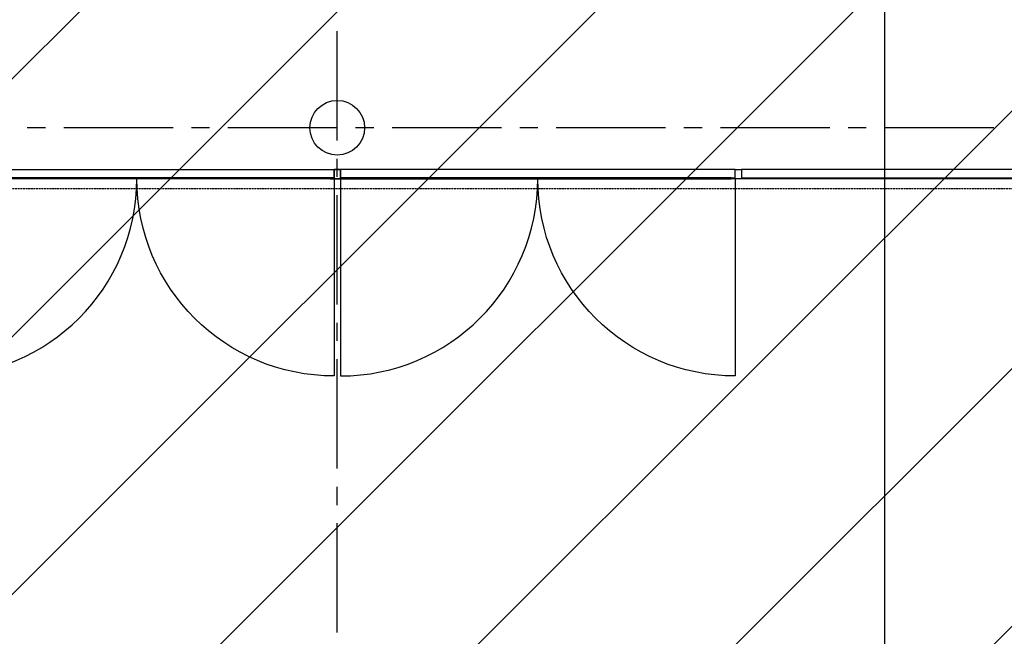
# Model space of a CAD drawing. Extents: x -66955 to 52345, y -20450 to 69550.
# Tile 61 of 94: x 26529 to 31927, y -2341 to 1043. Entities that reach past the tile are written whole.
import ezdxf

# ---------------------------------------------------------------- set-up
doc = ezdxf.new("R2010")
doc.units = 0
doc.header["$MEASUREMENT"] = 0
doc.linetypes.add('DASHED', pattern=[0.75, 0.5, -0.25])
doc.linetypes.add('HIDDEN', pattern=[0.375, 0.25, -0.125])
doc.layers.get('DEFPOINTS').update_dxf_attribs({"linetype": 'CONTINUOUS'})
for name, color, linetype in [('-E8-', 7, 'CONTINUOUS'), ('BEGGR--11-', 7, 'CONTINUOUS'), ('BEGGR--21-', 7, 'CONTINUOUS'), ('BEGGR--28-', 7, 'CONTINUOUS'), ('BEGGR--31-', 7, 'CONTINUOUS'), ('STRAMIEN--E3-', 7, 'CONTINUOUS'), ('STRAMIEN--E7-', 7, 'CONTINUOUS')]:
    doc.layers.add(name, color=color, linetype=linetype)
doc.styles.add('txt', font='TXT', dxfattribs={"height": 0.2})
doc.dimstyles.new('MSADIM', dxfattribs={"dimtxt": 175, "dimasz": 175, "dimexe": 87.5, "dimexo": -87.5, "dimgap": 0, "dimtad": 1, "dimdec": 0, "dimzin": 2, "dimtxsty": 'txt', "dimtsz": 175, "dimcen": 175, "dimazin": 3, "dimtfac": 1, "dimtdec": 0, "dimtofl": 0, "dimtmove": 0, "dimatfit": 3, "dimtvp": 87.5, "dimtolj": 1, "dimtzin": 2})

# ---------------------------------------------------------------- blocks, each defined once
blk = doc.blocks.new('*N128')
at = {"layer": '-E8-', "color": 7, "linetype": 'CONTINUOUS'}
for p, q in [((20982.5, 2244.5), (21157.5, 2419.5)), ((21070, 2244.5), (21070, 2419.5)), ((27637.5, 2419.5), (27462.5, 2244.5)), ((27550, 2419.5), (27550, 2244.5)), ((21070, 2332), (27550, 2332))]:
    blk.add_line(p, q, dxfattribs=at)
at = {"layer": 'DEFPOINTS', "color": 0, "linetype": 'BYBLOCK'}
for p in [(27550, 3624), (25817.28, 2419.5), (21070, 2332), (21070, -8526)]:
    blk.add_point(p, dxfattribs=at).dxf.unprotected_set("ltscale", 0)
at = {"layer": '-E8-', "color": 7, "linetype": 'CONTINUOUS', "insert": (24572, 2419.5), "char_height": 175, "width": 5048.34, "attachment_point": 4, "style": 'txt'}
blk.add_mtext('{\\A0;6480 (as v  -  hart balie)}', dxfattribs=at)
blk = doc.blocks.new('*O397')
at = {"layer": 'BEGGR--31-', "color": 7, "linetype": 'CONTINUOUS'}
for p, q in [((-1082.15, 541.08), (-1082.15, -541.08)), ((1082.15, 541.08), (1082.15, -541.08))]:
    blk.add_line(p, q, dxfattribs=at)
blk.add_arc((-1082.15, 541.075), 1082.15, 270, 360, dxfattribs=at)
at = {"layer": 'BEGGR--31-', "color": 7, "linetype": 'CONTINUOUS', "extrusion": (0, 0, -1)}
blk.add_arc((-1082.15, 541.075), 1082.15, 270, 360, dxfattribs=at)
blk = doc.blocks.new('*O398')
at = {"layer": 'BEGGR--31-', "color": 7, "linetype": 'CONTINUOUS'}
for p, q in [((-1082.15, 541.08), (0, 541.08)), ((-1082.15, 541.08), (-1082.15, -541.08)), ((1082.15, 541.08), (0, 541.08)), ((1082.15, 541.08), (1082.15, -541.08))]:
    blk.add_line(p, q, dxfattribs=at)
blk.add_arc((-1082.15, 541.075), 1082.15, 270, 360, dxfattribs=at)
at = {"layer": 'BEGGR--31-', "color": 7, "linetype": 'CONTINUOUS', "extrusion": (0, 0, -1)}
blk.add_arc((-1082.15, 541.075), 1082.15, 270, 360, dxfattribs=at)
blk = doc.blocks.new('*O406')
at = {"layer": 'BEGGR--31-', "color": 7, "linetype": 'CONTINUOUS'}
for points in [[(3643, 8), (3643, -37), (1478.7, -37), (1478.7, 8)], [(3621, -42), (3699, -42), (3699, -37), (3677, -37), (3677, 8), (3643, 8), (3643, -37), (3621, -37)], [(3621, -37), (3621, -42), (1500.7, -42), (1500.7, -37)]]:
    blk.add_lwpolyline(points, close=True, dxfattribs=at)
blk = doc.blocks.new('MEREFS')
at = {"layer": 'BEGGR--31-', "color": 7, "linetype": 'CONTINUOUS'}
blk.add_blockref('*O406', (3699, 42), dxfattribs=at)
blk = doc.blocks.new('*O407')
at = {"layer": 'BEGGR--31-', "color": 7, "linetype": 'CONTINUOUS'}
for points in [[(-3621, -42), (-3699, -42), (-3699, -37), (-3677, -37), (-3677, 8), (-3643, 8), (-3643, -37), (-3621, -37)], [(-3643, 8), (-3643, -37), (-1478.7, -37), (-1478.7, 8)], [(-1422.7, -42), (-1500.7, -42), (-1500.7, -37), (-1478.7, -37), (-1478.7, 8), (-1444.7, 8), (-1444.7, -37), (-1422.7, -37)], [(-1444.7, 8), (-1444.7, -37), (719.6, -37), (719.6, 8)], [(-3621, -37), (-3621, -42), (-1500.7, -42), (-1500.7, -37)], [(697.6, -37), (697.6, -42), (-1422.7, -42), (-1422.7, -37)]]:
    blk.add_lwpolyline(points, close=True, dxfattribs=at)
blk = doc.blocks.new('MERKEF')
at = {"layer": 'BEGGR--31-', "color": 7, "linetype": 'CONTINUOUS'}
blk.add_blockref('*O407', (-3699, 42), dxfattribs=at)
blk = doc.blocks.new('*O568')
at = {"layer": 'STRAMIEN--E3-', "color": 251, "linetype": 'DASHED'}
blk.add_line((192, 7985), (192, -7542.12), dxfattribs=at)
blk = doc.blocks.new('*O567')
at = {"layer": 'STRAMIEN--E3-', "color": 251, "linetype": 'CONTINUOUS'}
blk.add_blockref('*O568', (-13, 73.28), dxfattribs=at)

msp = doc.modelspace()

# ---------------------------------------------------------------- linework, layer by layer
at = {"layer": 'BEGGR--11-', "color": 1, "linetype": 'CONTINUOUS'}
for p, q in [((21188, -4580.97), (35260, 9491.03)), ((22356.18, -4827), (35260, 8076.82)), ((23770.4, -4827), (35260, 6662.6)), ((25184.61, -4827), (35260, 5248.39)), ((26598.82, -4827), (35260, 3834.18)), ((28013.04, -4827), (35260, 2419.96)), ((29427.25, -4827), (35260, 1005.75))]:
    msp.add_line(p, q, dxfattribs=at)
at = {"layer": 'BEGGR--21-', "color": 7, "linetype": 'HIDDEN'}
msp.add_line((21151.5, 117), (35388.5, 117), dxfattribs=at)
at = {"layer": 'BEGGR--28-', "color": 7, "linetype": 'CONTINUOUS'}
msp.add_circle((28270, 450), 150, dxfattribs=at)
at = {"layer": 'STRAMIEN--E7-', "color": 1, "linetype": 'CONTINUOUS'}
for p, q in [((28270, 680), (28270, 980)), ((28270, 380), (28270, 680)), ((26670, 450), (26570, 450)), ((27070, 450), (26770, 450)), ((27370, 450), (27070, 450)), ((27570, 450), (27470, 450)), ((27970, 450), (27670, 450)), ((28270, 450), (27970, 450)), ((28470, 450), (28370, 450)), ((28870, 450), (28570, 450)), ((29170, 450), (28870, 450)), ((29370, 450), (29270, 450)), ((29770, 450), (29470, 450)), ((30070, 450), (29770, 450)), ((30270, 450), (30170, 450)), ((30670, 450), (30370, 450)), ((30970, 450), (30670, 450)), ((31170, 450), (31070, 450)), ((31570, 450), (31270, 450)), ((31870, 450), (31570, 450)), ((28270, 180), (28270, 280)), ((28270, -220), (28270, 80)), ((28270, -520), (28270, -220)), ((28270, -720), (28270, -620)), ((28270, -1120), (28270, -820)), ((28270, -1420), (28270, -1120)), ((28270, -1620), (28270, -1520)), ((28270, -2020), (28270, -1720)), ((28270, -2320), (28270, -2020))]:
    msp.add_line(p, q, dxfattribs=at)

# ---------------------------------------------------------------- block references
at = {"layer": 'BEGGR--31-', "color": 7, "linetype": 'CONTINUOUS'}
for name, p in [('MEREFS', (20911, 170)), ('MERKEF', (35629, 170)), ('*O397', (27170.85, -371.08)), ('*O398', (29369.15, -371.08))]:
    msp.add_blockref(name, p, dxfattribs=at)
at = {"layer": 'STRAMIEN--E3-', "color": 7, "linetype": 'DASHED'}
msp.add_blockref('*O567', (31091, -908.33), dxfattribs=at)

# ---------------------------------------------------------------- dimensions: what is measured, and where the dimension line sits
at = {"layer": '-E8-', "color": 7, "linetype": 'CONTINUOUS'}
dim = msp.add_linear_dim(base=(21070, 2332), p1=(27550, 3624), p2=(21070, -8526), dimstyle='MSADIM', dxfattribs=at)
dim.commit()
dim.dimension.update_dxf_attribs({"geometry": '*N128', "text_midpoint": (25817.28, 2419.5), "dimtype": 160})

doc.saveas('drawing.dxf')
